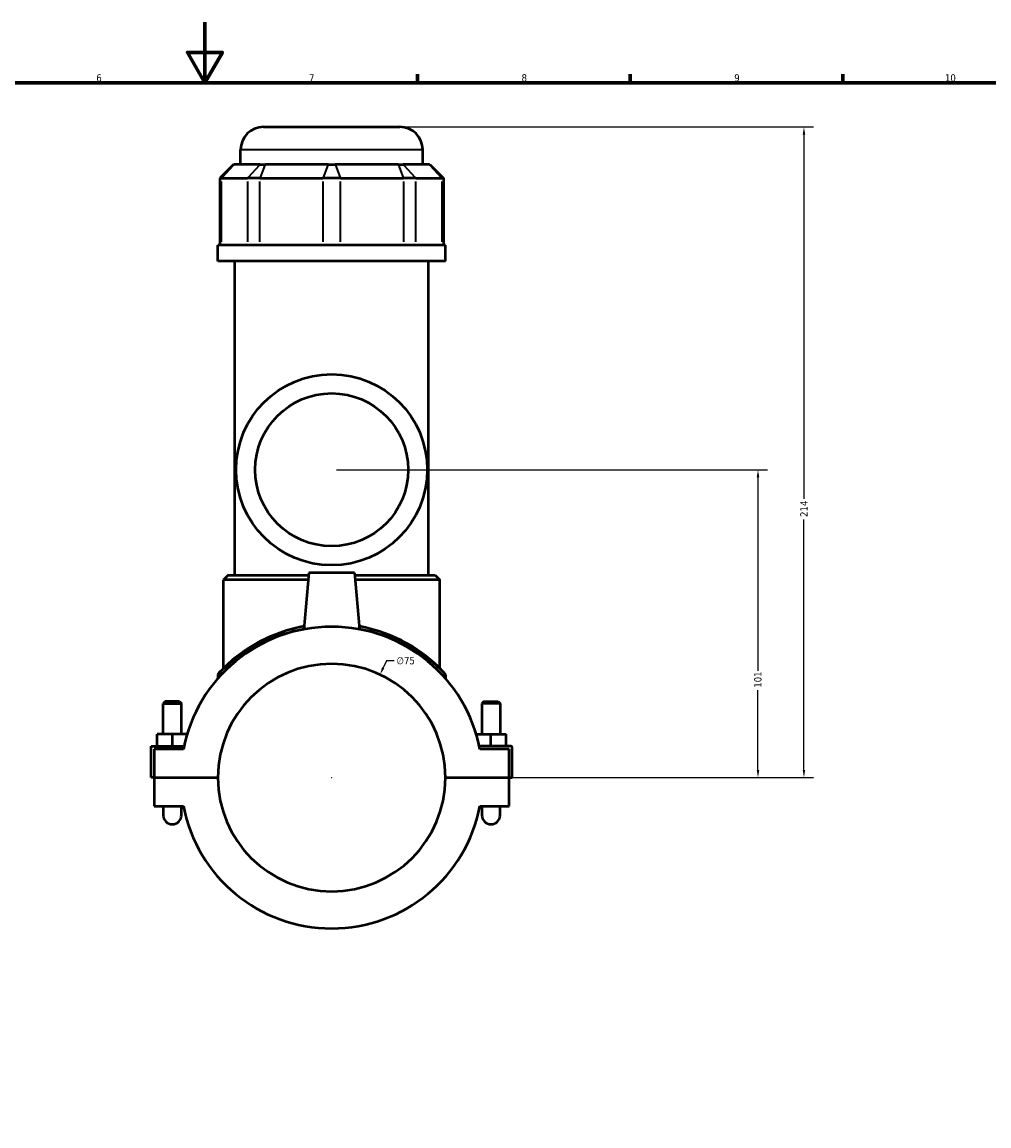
# Model space of a CAD drawing. Header units: millimetres. Extents: x -277 to 997, y -139 to 1150.
# Tile 4 of 6: x 360 to 679, y 230 to 594. Entities that reach past the tile are written whole.
import ezdxf

# ---------------------------------------------------------------- set-up
doc = ezdxf.new("R2010")
doc.units = ezdxf.units.MM
for name, color, linetype, lineweight in [('Border (ANSI)', 7, 'Continuous', 70), ('Dimension (ANSI)', 7, 'Continuous', 25), ('Visible (ANSI)', 7, 'Continuous', 50), ('Visible Narrow (ANSI)', 7, 'Continuous', 35)]:
    doc.layers.add(name, color=color, linetype=linetype, lineweight=lineweight)
doc.styles.add('Note Text (ANSI)', font='tahoma.ttf')
doc.dimstyles.new('Default - mm (ANSI)', dxfattribs={"dimtxt": 2.4, "dimasz": 2.5, "dimexe": 3.175, "dimexo": 1.6002, "dimgap": 0.8, "dimtad": 0, "dimtoh": 1, "dimdec": 0, "dimrnd": 1e-08, "dimzin": 4, "dimdsep": 46, "dimtxsty": 'Note Text (ANSI)', "dimcen": 0.09, "dimdle": 10, "dimclrd": 256, "dimclre": 256, "dimclrt": 5, "dimadec": 1, "dimazin": 1, "dimtfac": 1.27, "dimtofl": 0, "dimtmove": 0, "dimatfit": 3, "dimfxl": 1, "dimtolj": 1, "dimtzin": 4, "dimlwd": -1, "dimlwe": -1, "dimarcsym": 0})

# ---------------------------------------------------------------- blocks, each defined once
blk = doc.blocks.new('Borders Default Border')
at = {"layer": 'Border (ANSI)'}
for p, q in [((490.58, 574), (490.58, 576.8)), ((560.67, 574), (560.67, 576.8)), ((630.75, 574), (630.75, 576.8))]:
    blk.add_line(p, q, dxfattribs=at)
at = {"layer": 'Border (ANSI)', "flags": 128}
for points in [[(420.5, 594), (420.5, 574), (414.73, 584), (426.27, 584), (420.5, 574)], [(20, 20), (20, 574), (821, 574), (821, 20), (20, 20)]]:
    blk.add_lwpolyline(points, dxfattribs=at)
at = {"layer": 'Border (ANSI)', "color": 5, "true_color": 0x0000ff, "char_height": 2.4, "attachment_point": 7, "style": 'Note Text (ANSI)'}
for s, insert in [('6', (384.69, 574.35)), ('7', (454.8, 574.4)), ('8', (524.84, 574.35)), ('9', (594.92, 574.35)), ('10', (664.35, 574.35))]:
    blk.add_mtext(s, dxfattribs=dict(at, insert=insert))
blk = doc.blocks.new('*D6')
at = {"layer": 'Defpoints', "color": 0, "transparency": 16777216}
for p in [(478.2, 378.86), (446.35, 310.97)]:
    blk.add_point(p, dxfattribs=at)
at = {"layer": 'Dimension (ANSI)', "transparency": 16777216}
for p, q in [((480.32, 383.39), (479.26, 381.13)), ((482.82, 383.39), (480.32, 383.39)), ((462.18, 344.91), (462.36, 344.91)), ((462.27, 344.82), (462.27, 345))]:
    blk.add_line(p, q, dxfattribs=at)
blk.add_solid([(478.88, 381.3), (479.64, 380.95), (478.2, 378.86)], dxfattribs=at)
at = {"layer": 'Dimension (ANSI)', "color": 5, "transparency": 16777216, "insert": (483.62, 384.68), "char_height": 2.4, "attachment_point": 1, "style": 'Note Text (ANSI)'}
blk.add_mtext('\\A1;∅75', dxfattribs=at)
blk = doc.blocks.new('*D10')
at = {"layer": 'Defpoints', "color": 0, "transparency": 16777216}
for p in [(462.27, 446.41), (602.75, 446.41), (499.77, 344.91)]:
    blk.add_point(p, dxfattribs=at)
at = {"layer": 'Dimension (ANSI)', "transparency": 16777216}
for p, q in [((463.87, 446.41), (605.93, 446.41)), ((602.75, 443.91), (602.75, 380.1)), ((602.75, 347.41), (602.75, 373.73)), ((501.37, 344.91), (605.93, 344.91))]:
    blk.add_line(p, q, dxfattribs=at)
for points in [[(602.33, 443.91), (603.17, 443.91), (602.75, 446.41)], [(602.33, 347.41), (603.17, 347.41), (602.75, 344.91)]]:
    blk.add_solid(points, dxfattribs=at)
at = {"layer": 'Dimension (ANSI)', "color": 5, "transparency": 16777216, "insert": (601.5, 374.53), "char_height": 2.4, "attachment_point": 1, "rotation": 90, "style": 'Note Text (ANSI)'}
blk.add_mtext('\\A1;101', dxfattribs=at)
blk = doc.blocks.new('*D11')
at = {"layer": 'Defpoints', "color": 0, "transparency": 16777216}
for p in [(484.77, 559.41), (617.9, 559.41), (499.77, 344.91)]:
    blk.add_point(p, dxfattribs=at)
at = {"layer": 'Dimension (ANSI)', "transparency": 16777216}
for p, q in [((486.37, 559.41), (621.08, 559.41)), ((617.9, 556.91), (617.9, 436.79)), ((617.9, 347.41), (617.9, 430.04)), ((501.37, 344.91), (621.08, 344.91))]:
    blk.add_line(p, q, dxfattribs=at)
for points in [[(617.49, 556.91), (618.32, 556.91), (617.9, 559.41)], [(617.49, 347.41), (618.32, 347.41), (617.9, 344.91)]]:
    blk.add_solid(points, dxfattribs=at)
at = {"layer": 'Dimension (ANSI)', "color": 5, "transparency": 16777216, "insert": (616.68, 430.84), "char_height": 2.4, "attachment_point": 1, "rotation": 90, "style": 'Note Text (ANSI)'}
blk.add_mtext('\\A1;214', dxfattribs=at)

msp = doc.modelspace()

# ---------------------------------------------------------------- linework, layer by layer
at = {"layer": 'Visible (ANSI)'}
for p, q in [((439.77, 559.41), (484.77, 559.41)), ((432.27, 547.02), (432.27, 551.91)), ((492.27, 547.02), (492.27, 551.91)), ((429.89, 547.02), (425.39, 542.52)), ((429.89, 547.02), (430.12, 547.02)), ((438.73, 547.02), (430.12, 547.02)), ((438.73, 547.02), (440.35, 547.02)), ((461.13, 547.02), (440.35, 547.02)), ((461.13, 547.02), (463.42, 547.02)), ((484.2, 547.02), (463.42, 547.02)), ((484.2, 547.02), (485.82, 547.02)), ((494.43, 547.02), (485.82, 547.02)), ((494.43, 547.02), (494.66, 547.02)), ((494.66, 547.02), (499.16, 542.52)), ((425.96, 542.52), (425.39, 542.52)), ((425.39, 542.52), (425.39, 520.47)), ((425.96, 542.52), (434.57, 542.52)), ((438.63, 542.52), (434.57, 542.52)), ((438.63, 542.52), (459.4, 542.52)), ((465.14, 542.52), (459.4, 542.52)), ((465.14, 542.52), (485.92, 542.52)), ((489.98, 542.52), (485.92, 542.52)), ((489.98, 542.52), (498.58, 542.52)), ((499.16, 542.52), (498.58, 542.52)), ((499.16, 542.52), (499.16, 520.47)), ((499.77, 520.47), (424.77, 520.47)), ((424.77, 515.16), (424.77, 520.47)), ((499.77, 515.16), (499.77, 520.47)), ((499.77, 515.16), (424.77, 515.16)), ((430.4, 411.66), (430.4, 515.16)), ((494.15, 411.66), (494.15, 515.16)), ((428.15, 411.66), (426.65, 410.16)), ((428.15, 411.66), (454.71, 411.66)), ((454.77, 412.41), (453.14, 393.79)), ((469.77, 412.41), (454.77, 412.41)), ((469.77, 412.41), (471.4, 393.79)), ((469.84, 411.66), (496.4, 411.66)), ((496.4, 411.66), (497.9, 410.16)), ((454.58, 410.16), (426.65, 410.16)), ((426.65, 380.99), (426.65, 410.16)), ((497.9, 410.16), (469.97, 410.16)), ((497.9, 380.99), (497.9, 410.16)), ((424.77, 378.74), (424.77, 377.57)), ((499.77, 378.74), (499.77, 377.57)), ((407.37, 369.96), (406.77, 369.36)), ((406.77, 369.36), (412.77, 369.36)), ((406.77, 359.29), (406.77, 369.36)), ((412.17, 369.96), (407.37, 369.96)), ((412.17, 369.96), (412.77, 369.36)), ((412.77, 359.29), (412.77, 369.36)), ((512.37, 369.96), (511.77, 369.36)), ((517.77, 369.36), (511.77, 369.36)), ((511.77, 369.36), (511.77, 359.29)), ((512.37, 369.96), (517.17, 369.96)), ((517.17, 369.96), (517.77, 369.36)), ((517.77, 369.36), (517.77, 359.29)), ((404.77, 355.29), (404.77, 359.29)), ((409.77, 359.29), (404.77, 359.29)), ((414.67, 359.29), (409.77, 359.29)), ((409.77, 355.29), (409.77, 359.29)), ((509.88, 359.29), (514.77, 359.29)), ((514.77, 355.29), (514.77, 359.29)), ((514.77, 359.29), (519.77, 359.29)), ((519.77, 355.29), (519.77, 359.29)), ((402.77, 355.29), (413.64, 355.29)), ((402.77, 344.96), (402.77, 355.29)), ((413.44, 354.29), (403.77, 354.29)), ((403.77, 354.29), (403.77, 344.96)), ((521.27, 355.29), (510.9, 355.29)), ((520.77, 354.29), (511.11, 354.29)), ((520.77, 344.96), (520.77, 354.29)), ((521.77, 344.96), (521.77, 354.79)), ((403.77, 344.96), (402.77, 344.96)), ((403.77, 344.96), (424.77, 344.96)), ((403.77, 344.86), (403.77, 335.54)), ((424.77, 344.86), (403.77, 344.86)), ((406.77, 344.86), (406.77, 344.96)), ((412.77, 344.86), (412.77, 344.96)), ((499.77, 344.96), (520.77, 344.96)), ((520.77, 344.86), (499.77, 344.86)), ((511.77, 344.96), (511.77, 344.86)), ((517.77, 344.96), (517.77, 344.86)), ((520.77, 344.96), (521.77, 344.96)), ((520.77, 335.54), (520.77, 344.86)), ((403.77, 335.54), (413.44, 335.54)), ((406.77, 335.54), (406.77, 332.54)), ((412.77, 332.54), (412.77, 335.54)), ((511.11, 335.54), (520.77, 335.54)), ((511.77, 335.54), (511.77, 332.54)), ((517.77, 332.54), (517.77, 335.54))]:
    msp.add_line(p, q, dxfattribs=at)
for radius in [31.5, 25.2]:
    msp.add_circle((462.27, 446.41), radius, dxfattribs=at)
for centre, radius, start, end in [((439.77, 551.91), 7.5, 90, 180), ((484.77, 551.91), 7.5, 0, 90), ((462.27, 344.91), 49.73, 10.8674, 169.1326), ((462.27, 344.91), 37.5, 0.0764, 179.9236), ((425.52, 378.74), 0.75, 137.3694, 180), ((499.02, 378.74), 0.75, 0, 42.6306), ((521.27, 354.79), 0.5, 0, 90), ((462.27, 344.91), 37.5, 180.0764, 359.9236), ((462.27, 344.91), 49.73, 190.8674, 349.1326), ((409.77, 332.54), 3, 180, 0), ((514.77, 332.54), 3, 180, 0)]:
    msp.add_arc(centre, radius, start, end, dxfattribs=at)
for points, knots in [([(453.23, 394.8), (452.55, 394.68), (451.88, 394.54), (447.73, 393.62), (444.48, 392.5), (438.07, 389.63), (435.05, 387.79), (430.4, 384.44), (428.64, 382.9), (426.33, 380.69), (425.6, 379.93), (425.08, 379.37), (424.99, 379.27), (424.97, 379.25), (424.97, 379.25), (424.97, 379.25)], [18.791641, 18.791641, 18.791641, 18.791641, 18.999309, 18.999309, 20.08843, 20.08843, 21.400421, 21.400421, 22.53585, 22.53585, 23.430496, 23.430496, 23.81922, 23.81922, 23.864699, 23.864699, 23.864699, 23.864699]), ([(499.58, 379.25), (499.58, 379.25), (499.32, 379.53), (498.26, 380.64), (497.34, 381.57), (494.56, 384.06), (492.49, 385.74), (488.52, 388.33), (486.89, 389.28), (481.71, 391.9), (477.74, 393.4), (472.71, 394.53), (472.02, 394.67), (471.31, 394.8)], [11.932354, 11.932354, 11.932354, 11.932354, 12.658868, 12.658868, 13.541375, 13.541375, 14.729731, 14.729731, 15.431947, 15.431947, 16.790867, 16.790867, 17.005328, 17.005328, 17.005328, 17.005328])]:
    msp.add_open_spline(points, degree=3, knots=knots, dxfattribs=at)
at = {"layer": 'Visible Narrow (ANSI)'}
for p, q in [((491.9, 551.91), (432.64, 551.91)), ((429.91, 546.8), (426.17, 542.75)), ((438.52, 546.8), (434.78, 542.75)), ((440.26, 546.8), (438.71, 542.75)), ((461.04, 546.8), (459.49, 542.75)), ((463.51, 546.8), (465.06, 542.75)), ((484.28, 546.8), (485.83, 542.75)), ((486.03, 546.8), (489.77, 542.75)), ((494.63, 546.8), (498.38, 542.75)), ((425.96, 521.58), (425.96, 541.42)), ((434.57, 541.42), (434.57, 521.58)), ((438.63, 521.58), (438.63, 541.42)), ((459.4, 541.42), (459.4, 521.58)), ((465.14, 521.58), (465.14, 541.42)), ((485.92, 541.42), (485.92, 521.58)), ((489.98, 521.58), (489.98, 541.42)), ((498.58, 541.42), (498.58, 521.58))]:
    msp.add_line(p, q, dxfattribs=at)
msp.add_arc((499.02, 378.74), 0.75, 2.1315, 40.499, dxfattribs=at)
for points, knots in [([(424.77, 378.74), (424.77, 378.74), (424.77, 378.75), (424.79, 378.77), (424.88, 378.86), (425.4, 379.41), (426.13, 380.17), (428.46, 382.33), (430.23, 383.85), (434.9, 387.16), (437.94, 388.97), (444.39, 391.79), (447.65, 392.89), (451.82, 393.81), (452.49, 393.94), (453.17, 394.06)], [-23.864699, -23.864699, -23.864699, -23.864699, -23.81922, -23.81922, -23.430496, -23.430496, -22.53585, -22.53585, -21.400421, -21.400421, -20.08843, -20.08843, -18.999309, -18.999309, -18.793341, -18.793341, -18.793341, -18.793341]), ([(471.38, 394.06), (472.08, 393.94), (472.77, 393.8), (477.82, 392.69), (481.81, 391.2), (487.02, 388.62), (488.65, 387.69), (492.65, 385.13), (494.73, 383.48), (497.53, 381.02), (498.45, 380.11), (499.52, 379.02), (499.77, 378.74), (499.77, 378.74)], [-17.003627, -17.003627, -17.003627, -17.003627, -16.790867, -16.790867, -15.431947, -15.431947, -14.729731, -14.729731, -13.541375, -13.541375, -12.658868, -12.658868, -11.932354, -11.932354, -11.932354, -11.932354])]:
    msp.add_open_spline(points, degree=3, knots=knots, dxfattribs=at)

# ---------------------------------------------------------------- block references
msp.add_blockref('Borders Default Border', (0, 0))

# ---------------------------------------------------------------- dimensions: what is measured, and where the dimension line sits
at = {"layer": 'Dimension (ANSI)'}
for base, p2, picture, middle in [((617.90256372, 559.41487151), (484.77324528, 559.41487151), '*D11', (617.90256372, 433.41487151)), ((602.75000131, 446.41487151), (462.27324528, 446.41487151), '*D10', (602.75000131, 376.91487151))]:
    dim = msp.add_linear_dim(base=base, p1=(499.77324528, 344.91487151), p2=p2, angle=90, dimstyle='Default - mm (ANSI)', override={"dimgap": 0.8, "dimtoh": 0, "dimdec": 0, "dimtol": 0, "dimlim": 0, "dimtp": 0, "dimtm": 0, "dimtdec": 2, "dimatfit": 1}, dxfattribs=at)
    dim.commit()
    dim.dimension.update_dxf_attribs({"geometry": picture, "text_midpoint": middle, "dimtype": 160})
dim = msp.add_diameter_dim_2p(p1=(446.35, 310.97), p2=(478.2, 378.86), dimstyle='Default - mm (ANSI)', override={"dimgap": 0.8, "dimtih": 1, "dimdec": 0, "dimlfac": 1, "dimtol": 0, "dimlim": 0, "dimtp": 0, "dimtm": 0, "dimtdec": 2}, dxfattribs=at)
dim.commit()
dim.dimension.update_dxf_attribs({"geometry": '*D6', "text_midpoint": (486.58, 383.39)})

doc.saveas('drawing.dxf')
